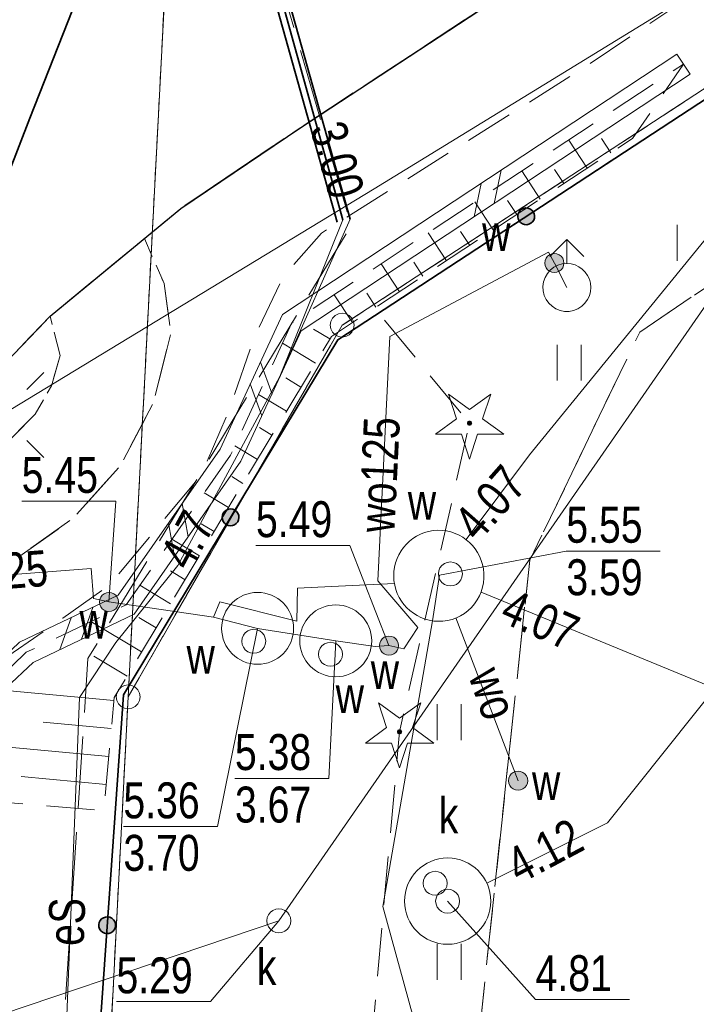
# Model space of a CAD drawing. Header units: metres. Extents: x 5450672 to 5451002, y 5973437 to 5973741.
# Tile 8 of 54: x 5450800 to 5450814, y 5973476 to 5973497. Entities that reach past the tile are written whole.
import ezdxf
from ezdxf.enums import TextEntityAlignment as Align

# ---------------------------------------------------------------- set-up
doc = ezdxf.new("R2010")
doc.units = ezdxf.units.M
for name, pattern in [('L_0_03', [1, 0.5, -0.5]), ('L_0_04', [1.5, 1, -0.5]), ('L_0_06', [2, 1.5, -0.5])]:
    doc.linetypes.add(name, pattern=pattern)
for name, color, linetype, lineweight in [('GEPPGD', 7, 'CONTINUOUS', 18), ('GESDZI', 7, 'CONTINUOUS', 18), ('GESUZY', 96, 'CONTINUOUS', 18), ('GSLDSO', 7, 'CONTINUOUS', 18), ('GSLKOG', 7, 'CONTINUOUS', 35), ('GSLKRW', 7, 'CONTINUOUS', 25), ('GSPRDI', 96, 'CONTINUOUS', 18), ('GSSKOA', 7, 'CONTINUOUS', 18), ('GSSKOD', 7, 'CONTINUOUS', 18), ('GSSROW', 7, 'CONTINUOUS', 18), ('GSSUTR', 7, 'CONTINUOUS', 18), ('GSSZSN', 7, 'CONTINUOUS', 18), ('GULEPR', 1, 'CONTINUOUS', 18), ('GULEPR_O', 1, 'CONTINUOUS', 18), ('GULKPR', 36, 'CONTINUOUS', 18), ('GULLOB', 7, 'CONTINUOUS', 35), ('GULWPR', 5, 'CONTINUOUS', 18), ('GULWPR_O', 5, 'CONTINUOUS', 18), ('GUPELA', 7, 'CONTINUOUS', 18), ('GUPIWZ', 7, 'CONTINUOUS', 18), ('GUPIWZ_O', 7, 'CONTINUOUS', 18), ('GUPKSD', 36, 'CONTINUOUS', 18), ('GUPKSD_O', 36, 'CONTINUOUS', 18), ('GUPPRZ_O', 7, 'CONTINUOUS', 18), ('GUPWDT', 5, 'CONTINUOUS', 18), ('GUPWUT', 5, 'CONTINUOUS', 18), ('GUPWUT_O', 5, 'CONTINUOUS', 18), ('GUPWZA', 5, 'CONTINUOUS', 18), ('GUPWZA_O', 5, 'CONTINUOUS', 18), ('GUSIKP', 7, 'CONTINUOUS', 18)]:
    doc.layers.add(name, color=color, linetype=linetype, lineweight=lineweight)
doc.styles.add('Arial', font='Arial.ttf')

msp = doc.modelspace()

# ---------------------------------------------------------------- hatches: boundary and pattern name
at = {"layer": 'GSLKOG', "linetype": 'Continuous', "lineweight": 35, "true_color": 0x000000}
for points in [[(5450810.729, 5973492.77), (5450810.737, 5973492.725), (5450810.734, 5973492.679), (5450810.719, 5973492.636), (5450810.693, 5973492.598), (5450810.658, 5973492.569), (5450810.617, 5973492.549), (5450810.572, 5973492.54), (5450810.527, 5973492.544), (5450810.483, 5973492.559), (5450810.446, 5973492.585), (5450810.416, 5973492.619), (5450810.396, 5973492.66), (5450810.388, 5973492.705), (5450810.391, 5973492.751), (5450810.406, 5973492.794), (5450810.432, 5973492.832), (5450810.466, 5973492.861), (5450810.508, 5973492.881), (5450810.553, 5973492.89), (5450810.598, 5973492.886), (5450810.641, 5973492.871), (5450810.679, 5973492.846), (5450810.709, 5973492.811)], [(5450810.729, 5973492.77), (5450810.737, 5973492.725), (5450810.734, 5973492.679), (5450810.719, 5973492.636), (5450810.693, 5973492.598), (5450810.658, 5973492.569), (5450810.617, 5973492.549), (5450810.572, 5973492.54), (5450810.527, 5973492.544), (5450810.483, 5973492.559), (5450810.446, 5973492.585), (5450810.416, 5973492.619), (5450810.396, 5973492.66), (5450810.388, 5973492.705), (5450810.391, 5973492.751), (5450810.406, 5973492.794), (5450810.432, 5973492.832), (5450810.466, 5973492.861), (5450810.508, 5973492.881), (5450810.553, 5973492.89), (5450810.598, 5973492.886), (5450810.641, 5973492.871), (5450810.679, 5973492.846), (5450810.709, 5973492.811)], [(5450804.521, 5973486.556), (5450804.548, 5973486.52), (5450804.565, 5973486.477), (5450804.57, 5973486.432), (5450804.563, 5973486.386), (5450804.545, 5973486.345), (5450804.516, 5973486.309), (5450804.48, 5973486.282), (5450804.437, 5973486.265), (5450804.392, 5973486.26), (5450804.346, 5973486.267), (5450804.305, 5973486.285), (5450804.269, 5973486.314), (5450804.242, 5973486.35), (5450804.225, 5973486.393), (5450804.22, 5973486.438), (5450804.227, 5973486.484), (5450804.245, 5973486.525), (5450804.274, 5973486.561), (5450804.31, 5973486.588), (5450804.353, 5973486.605), (5450804.398, 5973486.61), (5450804.444, 5973486.603), (5450804.485, 5973486.585)], [(5450804.521, 5973486.556), (5450804.548, 5973486.52), (5450804.565, 5973486.477), (5450804.57, 5973486.432), (5450804.563, 5973486.386), (5450804.545, 5973486.345), (5450804.516, 5973486.309), (5450804.48, 5973486.282), (5450804.437, 5973486.265), (5450804.392, 5973486.26), (5450804.346, 5973486.267), (5450804.305, 5973486.285), (5450804.269, 5973486.314), (5450804.242, 5973486.35), (5450804.225, 5973486.393), (5450804.22, 5973486.438), (5450804.227, 5973486.484), (5450804.245, 5973486.525), (5450804.274, 5973486.561), (5450804.31, 5973486.588), (5450804.353, 5973486.605), (5450804.398, 5973486.61), (5450804.444, 5973486.603), (5450804.485, 5973486.585)], [(5450801.879, 5973478.092), (5450801.92, 5973478.072), (5450801.954, 5973478.041), (5450801.979, 5973478.003), (5450801.994, 5973477.96), (5450801.996, 5973477.914), (5450801.987, 5973477.869), (5450801.967, 5973477.829), (5450801.937, 5973477.794), (5450801.898, 5973477.769), (5450801.855, 5973477.755), (5450801.809, 5973477.752), (5450801.765, 5973477.761), (5450801.724, 5973477.781), (5450801.69, 5973477.812), (5450801.664, 5973477.85), (5450801.65, 5973477.893), (5450801.647, 5973477.939), (5450801.656, 5973477.984), (5450801.677, 5973478.024), (5450801.707, 5973478.059), (5450801.745, 5973478.084), (5450801.788, 5973478.098), (5450801.834, 5973478.101)], [(5450801.879, 5973478.092), (5450801.92, 5973478.072), (5450801.954, 5973478.041), (5450801.979, 5973478.003), (5450801.994, 5973477.96), (5450801.996, 5973477.914), (5450801.987, 5973477.869), (5450801.967, 5973477.829), (5450801.937, 5973477.794), (5450801.898, 5973477.769), (5450801.855, 5973477.755), (5450801.809, 5973477.752), (5450801.765, 5973477.761), (5450801.724, 5973477.781), (5450801.69, 5973477.812), (5450801.664, 5973477.85), (5450801.65, 5973477.893), (5450801.647, 5973477.939), (5450801.656, 5973477.984), (5450801.677, 5973478.024), (5450801.707, 5973478.059), (5450801.745, 5973478.084), (5450801.788, 5973478.098), (5450801.834, 5973478.101)]]:
    msp.add_hatch(color=18, dxfattribs=at).paths.add_polyline_path(points)
at = {"layer": 'GSPRDI', "linetype": 'Continuous', "lineweight": 18, "true_color": 0x008000}
for points in [[(5450809.366, 5973488.357), (5450809.354, 5973488.364), (5450809.344, 5973488.374), (5450809.337, 5973488.386), (5450809.335, 5973488.4), (5450809.337, 5973488.414), (5450809.344, 5973488.426), (5450809.354, 5973488.436), (5450809.366, 5973488.443), (5450809.38, 5973488.445), (5450809.394, 5973488.443), (5450809.406, 5973488.436), (5450809.416, 5973488.426), (5450809.423, 5973488.414), (5450809.425, 5973488.4), (5450809.423, 5973488.386), (5450809.416, 5973488.374), (5450809.406, 5973488.364), (5450809.394, 5973488.357), (5450809.38, 5973488.355)], [(5450807.906, 5973481.917), (5450807.894, 5973481.924), (5450807.884, 5973481.934), (5450807.877, 5973481.946), (5450807.875, 5973481.96), (5450807.877, 5973481.974), (5450807.884, 5973481.986), (5450807.894, 5973481.996), (5450807.906, 5973482.003), (5450807.92, 5973482.005), (5450807.934, 5973482.003), (5450807.946, 5973481.996), (5450807.956, 5973481.986), (5450807.963, 5973481.974), (5450807.965, 5973481.96), (5450807.963, 5973481.946), (5450807.956, 5973481.934), (5450807.946, 5973481.924), (5450807.934, 5973481.917), (5450807.92, 5973481.915)]]:
    msp.add_hatch(color=96, dxfattribs=at).paths.add_polyline_path(points)
at = {"layer": 'GUPWUT', "linetype": 'Continuous', "lineweight": 18, "true_color": 0x0000ff}
msp.add_hatch(color=5, dxfattribs=at).paths.add_polyline_path([(5450810.2, 5973480.994), (5450810.22, 5973481.042), (5450810.251, 5973481.084), (5450810.293, 5973481.115), (5450810.341, 5973481.135), (5450810.393, 5973481.142), (5450810.445, 5973481.135), (5450810.493, 5973481.115), (5450810.534, 5973481.084), (5450810.566, 5973481.042), (5450810.586, 5973480.994), (5450810.593, 5973480.942), (5450810.586, 5973480.89), (5450810.566, 5973480.842), (5450810.534, 5973480.801), (5450810.493, 5973480.769), (5450810.445, 5973480.749), (5450810.393, 5973480.742), (5450810.341, 5973480.749), (5450810.293, 5973480.769), (5450810.251, 5973480.801), (5450810.22, 5973480.842), (5450810.2, 5973480.89), (5450810.193, 5973480.942)])
at = {"layer": 'GUPWZA', "linetype": 'Continuous', "lineweight": 18, "true_color": 0x0000ff}
for points in [[(5450810.957, 5973491.792), (5450810.977, 5973491.84), (5450811.009, 5973491.881), (5450811.05, 5973491.913), (5450811.098, 5973491.933), (5450811.15, 5973491.94), (5450811.202, 5973491.933), (5450811.25, 5973491.913), (5450811.291, 5973491.881), (5450811.323, 5973491.84), (5450811.343, 5973491.792), (5450811.35, 5973491.74), (5450811.343, 5973491.688), (5450811.323, 5973491.64), (5450811.291, 5973491.599), (5450811.25, 5973491.567), (5450811.202, 5973491.547), (5450811.15, 5973491.54), (5450811.098, 5973491.547), (5450811.05, 5973491.567), (5450811.009, 5973491.599), (5450810.977, 5973491.64), (5450810.957, 5973491.688), (5450810.95, 5973491.74)], [(5450801.667, 5973484.722), (5450801.687, 5973484.77), (5450801.719, 5973484.811), (5450801.76, 5973484.843), (5450801.808, 5973484.863), (5450801.86, 5973484.87), (5450801.912, 5973484.863), (5450801.96, 5973484.843), (5450802.001, 5973484.811), (5450802.033, 5973484.77), (5450802.053, 5973484.722), (5450802.06, 5973484.67), (5450802.053, 5973484.618), (5450802.033, 5973484.57), (5450802.001, 5973484.529), (5450801.96, 5973484.497), (5450801.912, 5973484.477), (5450801.86, 5973484.47), (5450801.808, 5973484.477), (5450801.76, 5973484.497), (5450801.719, 5973484.529), (5450801.687, 5973484.57), (5450801.667, 5973484.618), (5450801.66, 5973484.67)], [(5450807.507, 5973483.812), (5450807.527, 5973483.86), (5450807.559, 5973483.901), (5450807.6, 5973483.933), (5450807.648, 5973483.953), (5450807.7, 5973483.96), (5450807.752, 5973483.953), (5450807.8, 5973483.933), (5450807.841, 5973483.901), (5450807.873, 5973483.86), (5450807.893, 5973483.812), (5450807.9, 5973483.76), (5450807.893, 5973483.708), (5450807.873, 5973483.66), (5450807.841, 5973483.619), (5450807.8, 5973483.587), (5450807.752, 5973483.567), (5450807.7, 5973483.56), (5450807.648, 5973483.567), (5450807.6, 5973483.587), (5450807.559, 5973483.619), (5450807.527, 5973483.66), (5450807.507, 5973483.708), (5450807.5, 5973483.76)]]:
    msp.add_hatch(color=5, dxfattribs=at).paths.add_polyline_path(points)

# ---------------------------------------------------------------- linework, layer by layer
at = {"layer": 'GEPPGD', "color": 7, "linetype": 'Continuous', "lineweight": 18, "flags": 128}
for points in [[(5450806.723, 5973490.692), (5450806.801, 5973490.68), (5450806.87, 5973490.645), (5450806.926, 5973490.589), (5450806.961, 5973490.52), (5450806.973, 5973490.442), (5450806.961, 5973490.365), (5450806.926, 5973490.295), (5450806.87, 5973490.24), (5450806.801, 5973490.205), (5450806.723, 5973490.192), (5450806.646, 5973490.205), (5450806.577, 5973490.24), (5450806.521, 5973490.295), (5450806.486, 5973490.365), (5450806.473, 5973490.442), (5450806.486, 5973490.52), (5450806.521, 5973490.589), (5450806.577, 5973490.645), (5450806.646, 5973490.68)], [(5450802.26, 5973482.943), (5450802.338, 5973482.931), (5450802.407, 5973482.895), (5450802.463, 5973482.84), (5450802.498, 5973482.77), (5450802.51, 5973482.693), (5450802.498, 5973482.616), (5450802.463, 5973482.546), (5450802.407, 5973482.491), (5450802.338, 5973482.455), (5450802.26, 5973482.443), (5450802.183, 5973482.455), (5450802.113, 5973482.491), (5450802.058, 5973482.546), (5450802.023, 5973482.616), (5450802.01, 5973482.693), (5450802.023, 5973482.77), (5450802.058, 5973482.84), (5450802.113, 5973482.895), (5450802.183, 5973482.931)]]:
    msp.add_lwpolyline(points, close=True, dxfattribs=at)
at = {"layer": 'GESDZI', "color": 7, "linetype": 'Continuous', "lineweight": 18, "flags": 128}
msp.add_lwpolyline([(5450935.608, 5973598.484), (5450949.838, 5973577.857), (5450942.774, 5973579.328), (5450880.058, 5973538.352), (5450806.723, 5973490.442), (5450802.26, 5973482.693), (5450803.745, 5973511.267), (5450807.74, 5973509.03), (5450934.22, 5973591.65)], close=True, dxfattribs=at)
for points in [[(5450880.058, 5973538.352), (5450806.723, 5973490.442)], [(5450802.26, 5973482.693), (5450803.745, 5973511.267)], [(5450806.723, 5973490.442), (5450802.26, 5973482.693)], [(5450802.26, 5973482.693), (5450801.556, 5973468.998)], [(5450801.556, 5973468.998), (5450802.26, 5973482.693)]]:
    msp.add_lwpolyline(points, dxfattribs=at)
at = {"layer": 'GESUZY', "color": 96, "linetype": 'L_0_03', "lineweight": 18, "flags": 128}
msp.add_lwpolyline([(5450942.774, 5973579.328), (5450880.058, 5973538.352), (5450806.723, 5973490.442), (5450802.26, 5973482.693), (5450803.745, 5973511.267), (5450807.74, 5973509.03), (5450934.22, 5973591.65), (5450935.608, 5973598.484), (5450949.838, 5973577.857)], close=True, dxfattribs=at)
for points in [[(5450880.058, 5973538.352), (5450806.723, 5973490.442)], [(5450802.26, 5973482.693), (5450803.745, 5973511.267)], [(5450806.723, 5973490.442), (5450802.26, 5973482.693)], [(5450802.26, 5973482.693), (5450801.556, 5973468.998)], [(5450801.556, 5973468.998), (5450802.26, 5973482.693)]]:
    msp.add_lwpolyline(points, dxfattribs=at)
at = {"layer": 'GSLDSO', "color": 7, "linetype": 'Continuous', "lineweight": 18, "flags": 128}
for points in [[(5450798.533, 5973481.9), (5450799.325, 5973483.197), (5450799.993, 5973483.829), (5450802.051, 5973484.81), (5450804.177, 5973487.857), (5450805.477, 5973490.664), (5450813.705, 5973496.096)], [(5450813.705, 5973496.096), (5450813.981, 5973495.678)], [(5450798.959, 5973481.64), (5450799.717, 5973482.879), (5450800.279, 5973483.411), (5450802.385, 5973484.416), (5450804.613, 5973487.607), (5450805.871, 5973490.324), (5450813.981, 5973495.678)], [(5450809.896, 5973492.982), (5450810.038, 5973493.675)], [(5450809.896, 5973492.982), (5450810.038, 5973493.675)], [(5450809.479, 5973492.706), (5450809.621, 5973493.399)], [(5450809.479, 5973492.706), (5450809.621, 5973493.399)], [(5450805.261, 5973489.008), (5450805.018, 5973489.672)], [(5450805.261, 5973489.008), (5450805.018, 5973489.672)], [(5450805.051, 5973488.554), (5450804.808, 5973489.218)], [(5450805.051, 5973488.554), (5450804.808, 5973489.218)], [(5450803.512, 5973486.029), (5450803.388, 5973486.726)], [(5450803.512, 5973486.029), (5450803.388, 5973486.726)], [(5450803.225, 5973485.619), (5450803.101, 5973486.316)], [(5450803.225, 5973485.619), (5450803.101, 5973486.316)], [(5450801.285, 5973483.891), (5450801.521, 5973484.557)], [(5450801.285, 5973483.891), (5450801.521, 5973484.557)], [(5450800.833, 5973483.676), (5450801.069, 5973484.342)], [(5450800.833, 5973483.676), (5450801.069, 5973484.342)]]:
    msp.add_lwpolyline(points, dxfattribs=at)
at = {"layer": 'GSLKOG', "color": 7, "linetype": 'Continuous', "lineweight": 35, "flags": 128}
msp.add_lwpolyline([(5450865.16, 5973528.47), (5450865.08, 5973528.42), (5450864.69, 5973528.16), (5450806.63, 5973490.14), (5450802.16, 5973482.73), (5450800.43, 5973458.16), (5450798.877, 5973437.351)], dxfattribs=at)
for points in [[(5450810.729, 5973492.77), (5450810.737, 5973492.725), (5450810.734, 5973492.679), (5450810.719, 5973492.636), (5450810.693, 5973492.598), (5450810.658, 5973492.569), (5450810.617, 5973492.549), (5450810.572, 5973492.54), (5450810.527, 5973492.544), (5450810.483, 5973492.559), (5450810.446, 5973492.585), (5450810.416, 5973492.619), (5450810.396, 5973492.66), (5450810.388, 5973492.705), (5450810.391, 5973492.751), (5450810.406, 5973492.794), (5450810.432, 5973492.832), (5450810.466, 5973492.861), (5450810.508, 5973492.881), (5450810.553, 5973492.89), (5450810.598, 5973492.886), (5450810.641, 5973492.871), (5450810.679, 5973492.846), (5450810.709, 5973492.811)], [(5450810.729, 5973492.77), (5450810.737, 5973492.725), (5450810.734, 5973492.679), (5450810.719, 5973492.636), (5450810.693, 5973492.598), (5450810.658, 5973492.569), (5450810.617, 5973492.549), (5450810.572, 5973492.54), (5450810.527, 5973492.544), (5450810.483, 5973492.559), (5450810.446, 5973492.585), (5450810.416, 5973492.619), (5450810.396, 5973492.66), (5450810.388, 5973492.705), (5450810.391, 5973492.751), (5450810.406, 5973492.794), (5450810.432, 5973492.832), (5450810.466, 5973492.861), (5450810.508, 5973492.881), (5450810.553, 5973492.89), (5450810.598, 5973492.886), (5450810.641, 5973492.871), (5450810.679, 5973492.846), (5450810.709, 5973492.811)], [(5450804.521, 5973486.556), (5450804.548, 5973486.52), (5450804.565, 5973486.477), (5450804.57, 5973486.432), (5450804.563, 5973486.386), (5450804.545, 5973486.345), (5450804.516, 5973486.309), (5450804.48, 5973486.282), (5450804.437, 5973486.265), (5450804.392, 5973486.26), (5450804.346, 5973486.267), (5450804.305, 5973486.285), (5450804.269, 5973486.314), (5450804.242, 5973486.35), (5450804.225, 5973486.393), (5450804.22, 5973486.438), (5450804.227, 5973486.484), (5450804.245, 5973486.525), (5450804.274, 5973486.561), (5450804.31, 5973486.588), (5450804.353, 5973486.605), (5450804.398, 5973486.61), (5450804.444, 5973486.603), (5450804.485, 5973486.585)], [(5450804.521, 5973486.556), (5450804.548, 5973486.52), (5450804.565, 5973486.477), (5450804.57, 5973486.432), (5450804.563, 5973486.386), (5450804.545, 5973486.345), (5450804.516, 5973486.309), (5450804.48, 5973486.282), (5450804.437, 5973486.265), (5450804.392, 5973486.26), (5450804.346, 5973486.267), (5450804.305, 5973486.285), (5450804.269, 5973486.314), (5450804.242, 5973486.35), (5450804.225, 5973486.393), (5450804.22, 5973486.438), (5450804.227, 5973486.484), (5450804.245, 5973486.525), (5450804.274, 5973486.561), (5450804.31, 5973486.588), (5450804.353, 5973486.605), (5450804.398, 5973486.61), (5450804.444, 5973486.603), (5450804.485, 5973486.585)], [(5450801.879, 5973478.092), (5450801.92, 5973478.072), (5450801.954, 5973478.041), (5450801.979, 5973478.003), (5450801.994, 5973477.96), (5450801.996, 5973477.914), (5450801.987, 5973477.869), (5450801.967, 5973477.829), (5450801.937, 5973477.794), (5450801.898, 5973477.769), (5450801.855, 5973477.755), (5450801.809, 5973477.752), (5450801.765, 5973477.761), (5450801.724, 5973477.781), (5450801.69, 5973477.812), (5450801.664, 5973477.85), (5450801.65, 5973477.893), (5450801.647, 5973477.939), (5450801.656, 5973477.984), (5450801.677, 5973478.024), (5450801.707, 5973478.059), (5450801.745, 5973478.084), (5450801.788, 5973478.098), (5450801.834, 5973478.101)], [(5450801.879, 5973478.092), (5450801.92, 5973478.072), (5450801.954, 5973478.041), (5450801.979, 5973478.003), (5450801.994, 5973477.96), (5450801.996, 5973477.914), (5450801.987, 5973477.869), (5450801.967, 5973477.829), (5450801.937, 5973477.794), (5450801.898, 5973477.769), (5450801.855, 5973477.755), (5450801.809, 5973477.752), (5450801.765, 5973477.761), (5450801.724, 5973477.781), (5450801.69, 5973477.812), (5450801.664, 5973477.85), (5450801.65, 5973477.893), (5450801.647, 5973477.939), (5450801.656, 5973477.984), (5450801.677, 5973478.024), (5450801.707, 5973478.059), (5450801.745, 5973478.084), (5450801.788, 5973478.098), (5450801.834, 5973478.101)]]:
    msp.add_lwpolyline(points, close=True, dxfattribs=at)
at = {"layer": 'GSLKRW', "color": 7, "linetype": 'Continuous', "lineweight": 25, "flags": 128}
msp.add_lwpolyline([(5450792.79, 5973475.42), (5450792.66, 5973477.32), (5450793.52, 5973479.94), (5450794.66, 5973482.74), (5450796.11, 5973485.35), (5450797.04, 5973486.71), (5450797.91, 5973487.79), (5450800.63, 5973490.63), (5450803.36, 5973492.88), (5450805.86, 5973494.57), (5450810.6, 5973497.68), (5450827.51, 5973508.75), (5450844.19, 5973519.65)], dxfattribs=at)
at = {"layer": 'GSPRDI', "color": 96, "linetype": 'Continuous', "lineweight": 18, "flags": 128}
for points in [[(5450809.652, 5973488.489), (5450810.093, 5973488.168), (5450809.548, 5973488.168), (5450809.38, 5973487.65), (5450809.212, 5973488.168), (5450808.667, 5973488.168), (5450809.108, 5973488.489), (5450808.939, 5973489.007), (5450809.38, 5973488.686), (5450809.821, 5973489.007)], [(5450809.366, 5973488.357), (5450809.354, 5973488.364), (5450809.344, 5973488.374), (5450809.337, 5973488.386), (5450809.335, 5973488.4), (5450809.337, 5973488.414), (5450809.344, 5973488.426), (5450809.354, 5973488.436), (5450809.366, 5973488.443), (5450809.38, 5973488.445), (5450809.394, 5973488.443), (5450809.406, 5973488.436), (5450809.416, 5973488.426), (5450809.423, 5973488.414), (5450809.425, 5973488.4), (5450809.423, 5973488.386), (5450809.416, 5973488.374), (5450809.406, 5973488.364), (5450809.394, 5973488.357), (5450809.38, 5973488.355)], [(5450808.192, 5973482.049), (5450808.633, 5973481.728), (5450808.088, 5973481.728), (5450807.92, 5973481.21), (5450807.752, 5973481.728), (5450807.207, 5973481.728), (5450807.648, 5973482.049), (5450807.479, 5973482.567), (5450807.92, 5973482.246), (5450808.361, 5973482.567)], [(5450807.906, 5973481.917), (5450807.894, 5973481.924), (5450807.884, 5973481.934), (5450807.877, 5973481.946), (5450807.875, 5973481.96), (5450807.877, 5973481.974), (5450807.884, 5973481.986), (5450807.894, 5973481.996), (5450807.906, 5973482.003), (5450807.92, 5973482.005), (5450807.934, 5973482.003), (5450807.946, 5973481.996), (5450807.956, 5973481.986), (5450807.963, 5973481.974), (5450807.965, 5973481.96), (5450807.963, 5973481.946), (5450807.956, 5973481.934), (5450807.946, 5973481.924), (5450807.934, 5973481.917), (5450807.92, 5973481.915)]]:
    msp.add_lwpolyline(points, close=True, dxfattribs=at)
at = {"layer": 'GSSKOA', "color": 7, "linetype": 'L_0_06', "lineweight": 18, "flags": 128}
msp.add_lwpolyline([(5450783.81, 5973515.24), (5450785.01, 5973512.65), (5450786.01, 5973510.85), (5450787.7, 5973508.38), (5450790.18, 5973505.25), (5450790.75, 5973504.62), (5450791.58, 5973503.81), (5450793.24, 5973502.59), (5450795.13, 5973501.79), (5450798.04, 5973501.33), (5450800.65, 5973501.43), (5450801.44, 5973501.62), (5450804.54, 5973502.43), (5450807.14, 5973503.78), (5450823.68, 5973514.58), (5450840.17, 5973525.36), (5450855.2, 5973535.22), (5450868.42, 5973543.83), (5450879.46, 5973551.02), (5450892.04, 5973559.22), (5450905.71, 5973568.14), (5450920.71, 5973577.94), (5450934.44, 5973586.91), (5450936.74, 5973588.44), (5450938.48, 5973585.79), (5450940.61, 5973582.54), (5450934.84, 5973578.87), (5450924.43, 5973572.05), (5450909.81, 5973562.51), (5450895.68, 5973553.28), (5450886.411, 5973547.209), (5450882.9, 5973544.91), (5450878.76, 5973542.23), (5450872.45, 5973538.1), (5450858.91, 5973529.22), (5450844.19, 5973519.65), (5450827.51, 5973508.75), (5450810.6, 5973497.68), (5450805.86, 5973494.57), (5450803.36, 5973492.88), (5450800.63, 5973490.63), (5450797.91, 5973487.79), (5450797.04, 5973486.71), (5450796.11, 5973485.35), (5450794.66, 5973482.74), (5450793.52, 5973479.94), (5450792.66, 5973477.32), (5450792.24, 5973480.77), (5450791.27, 5973486.7), (5450790.15, 5973492.59), (5450788.83, 5973498.46), (5450786.99, 5973505.22), (5450785.83, 5973509.07)], close=True, dxfattribs=at)
for points in [[(5450818.98, 5973494.38), (5450812.93, 5973490.3), (5450810.64, 5973485.54), (5450810.53, 5973484.56)], [(5450810.53, 5973484.56), (5450808.62, 5973466.63), (5450806.38, 5973444.72), (5450807.57, 5973444.6), (5450807.33, 5973442.15), (5450806.13, 5973442.25), (5450805.585, 5973437.111)]]:
    msp.add_lwpolyline(points, dxfattribs=at)
at = {"layer": 'GSSKOD', "color": 7, "linetype": 'L_0_04', "lineweight": 18, "flags": 128}
for points in [[(5450795.55, 5973475.17), (5450795.52, 5973475.48), (5450795.45, 5973476.38), (5450795.5, 5973477.36), (5450795.85, 5973479.23), (5450796.27, 5973480.99), (5450796.68, 5973481.89), (5450797.02, 5973482.59), (5450797.98, 5973484.2), (5450801.12, 5973486.42), (5450802.09, 5973487.5), (5450802.79, 5973488.83), (5450803.15, 5973490.27), (5450803.01, 5973491.31), (5450802.598, 5973492.252), (5450803.36, 5973492.88), (5450805.86, 5973494.57), (5450810.6, 5973497.68), (5450827.51, 5973508.75), (5450844.19, 5973519.65), (5450858.91, 5973529.22), (5450872.45, 5973538.1), (5450878.76, 5973542.23)], [(5450878.76, 5973542.23), (5450879.96, 5973540.43), (5450876.563, 5973538.216), (5450873.73, 5973536.37), (5450867.03, 5973531.98), (5450863.629, 5973529.752), (5450859.87, 5973527.29), (5450845.35, 5973517.81), (5450828.63, 5973506.87), (5450815.56, 5973498.36), (5450811.74, 5973495.8), (5450806.29, 5973492.36), (5450805.5, 5973491.46), (5450804.87, 5973490.14), (5450804.38, 5973488.7), (5450803.79, 5973487.33), (5450801.87, 5973485.02), (5450800.9, 5973484.33), (5450799.126, 5973483.109), (5450798.67, 5973482.42), (5450797.78, 5973480.65), (5450797.11, 5973477.72), (5450797.01, 5973476.7)]]:
    msp.add_lwpolyline(points, dxfattribs=at)
msp.add_lwpolyline([(5450797.04, 5973486.71), (5450797.91, 5973487.79), (5450800.63, 5973490.63), (5450800.84, 5973489.81), (5450800.66, 5973489.18), (5450800.32, 5973488.59), (5450799.62, 5973487.88), (5450798.46, 5973487.25)], close=True, dxfattribs=at)
at = {"layer": 'GSSROW', "color": 7, "linetype": 'L_0_04', "lineweight": 18, "flags": 128}
msp.add_lwpolyline([(5450792.87, 5973474.42), (5450792.79, 5973475.42), (5450792.66, 5973477.32), (5450793.52, 5973479.94), (5450794.66, 5973482.74), (5450796.11, 5973485.35), (5450797.04, 5973486.71), (5450798.46, 5973487.25), (5450799.62, 5973487.88), (5450800.32, 5973488.59), (5450800.66, 5973489.18), (5450800.84, 5973489.81), (5450800.63, 5973490.63), (5450802.598, 5973492.252), (5450803.01, 5973491.31), (5450803.15, 5973490.27), (5450802.79, 5973488.83), (5450802.09, 5973487.5), (5450801.12, 5973486.42), (5450797.98, 5973484.2), (5450797.02, 5973482.59), (5450796.68, 5973481.89), (5450796.27, 5973480.99), (5450795.85, 5973479.23), (5450795.5, 5973477.36), (5450795.45, 5973476.38), (5450795.52, 5973475.48), (5450795.55, 5973475.17)], dxfattribs=at)
at = {"layer": 'GSSUTR', "color": 7, "linetype": 'L_0_04', "lineweight": 18, "flags": 128}
msp.add_lwpolyline([(5450804.28, 5973445.74), (5450806.23, 5973463.98), (5450805.94, 5973464.54), (5450806.41, 5973465.2), (5450807.92, 5973481.96), (5450809.38, 5973488.4), (5450807.481, 5973490.697), (5450864.69, 5973528.16), (5450865.08, 5973528.42), (5450866.598, 5973526.013), (5450863.83, 5973524.27), (5450843.7, 5973510.94), (5450823.52, 5973497.76), (5450821.05, 5973496.03), (5450819.48, 5973494.72), (5450818.98, 5973494.38), (5450812.93, 5973490.3), (5450810.64, 5973485.54), (5450810.53, 5973484.56), (5450808.62, 5973466.63), (5450806.38, 5973444.72), (5450807.57, 5973444.6), (5450807.33, 5973442.15), (5450806.13, 5973442.25), (5450805.585, 5973437.111)], dxfattribs=at)
at = {"layer": 'GSSUTR', "color": 7, "linetype": 'Continuous', "lineweight": 18, "flags": 128}
for points in [[(5450813.708, 5973492.537), (5450813.708, 5973491.787)], [(5450811.208, 5973490.037), (5450811.208, 5973489.287)], [(5450811.708, 5973489.287), (5450811.708, 5973490.037)], [(5450808.708, 5973482.537), (5450808.708, 5973481.787)], [(5450809.208, 5973481.787), (5450809.208, 5973482.537)], [(5450808.708, 5973477.537), (5450808.708, 5973476.787)], [(5450809.208, 5973476.787), (5450809.208, 5973477.537)]]:
    msp.add_lwpolyline(points, dxfattribs=at)
at = {"layer": 'GSSZSN', "color": 7, "linetype": 'L_0_04', "lineweight": 18, "flags": 128}
msp.add_lwpolyline([(5450797.78, 5973480.65), (5450798.746, 5973481.77), (5450799.521, 5973483.038), (5450800.136, 5973483.62), (5450802.218, 5973484.613), (5450804.395, 5973487.732), (5450805.674, 5973490.494), (5450813.843, 5973495.887), (5450812.78, 5973494.34), (5450806.5, 5973490.21), (5450801.97, 5973482.68), (5450801.75, 5973480.32)], close=True, dxfattribs=at)
at = {"layer": 'GSSZSN', "color": 7, "linetype": 'Continuous', "lineweight": 18, "flags": 128}
for points in [[(5450811.835, 5973493.719), (5450811.449, 5973494.306)], [(5450812.325, 5973494.041), (5450812.131, 5973494.335)], [(5450810.856, 5973493.074), (5450810.47, 5973493.66)], [(5450811.345, 5973493.397), (5450811.152, 5973493.69)], [(5450809.876, 5973492.43), (5450809.492, 5973493.015)], [(5450810.366, 5973492.752), (5450810.174, 5973493.045)], [(5450809.386, 5973492.108), (5450809.195, 5973492.4)], [(5450808.897, 5973491.786), (5450808.514, 5973492.369)], [(5450807.917, 5973491.142), (5450807.535, 5973491.723)], [(5450808.407, 5973491.464), (5450808.216, 5973491.755)], [(5450806.938, 5973490.498), (5450806.557, 5973491.077)], [(5450807.427, 5973490.82), (5450807.237, 5973491.11)], [(5450806.468, 5973490.157), (5450806.127, 5973490.362)], [(5450806.166, 5973489.654), (5450805.477, 5973490.069)], [(5450805.864, 5973489.152), (5450805.546, 5973489.343)], [(5450805.561, 5973488.65), (5450804.982, 5973488.999)], [(5450805.259, 5973488.148), (5450804.997, 5973488.306)], [(5450804.957, 5973487.645), (5450804.486, 5973487.929)], [(5450804.655, 5973487.143), (5450804.419, 5973487.285)], [(5450804.353, 5973486.641), (5450803.846, 5973486.946)], [(5450804.051, 5973486.138), (5450803.78, 5973486.301)], [(5450803.748, 5973485.636), (5450803.174, 5973485.982)], [(5450803.446, 5973485.134), (5450803.142, 5973485.317)], [(5450803.144, 5973484.632), (5450802.501, 5973485.018)], [(5450802.54, 5973483.627), (5450801.483, 5973484.263)], [(5450802.842, 5973484.129), (5450802.48, 5973484.347)], [(5450802.238, 5973483.125), (5450801.543, 5973483.542)], [(5450801.964, 5973482.613), (5450799.407, 5973482.852)], [(5450801.909, 5973482.03), (5450800.488, 5973482.162)], [(5450801.855, 5973481.446), (5450798.719, 5973481.738)], [(5450801.801, 5973480.862), (5450800.025, 5973481.028)]]:
    msp.add_lwpolyline(points, dxfattribs=at)
at = {"layer": 'GULEPR', "color": 1, "linetype": 'L_0_06', "lineweight": 18, "flags": 128}
msp.add_lwpolyline([(5450786.78, 5973532.47), (5450791.62, 5973518.27), (5450802.95, 5973506.22), (5450806.91, 5973492.52), (5450801.42, 5973483.49), (5450800.51, 5973469.56), (5450799.49, 5973451.43), (5450798.234, 5973437.374)], dxfattribs=at)
at = {"layer": 'GULEPR', "color": 1, "linetype": 'Continuous', "lineweight": 18, "flags": 128}
for points in [[(5450787.316, 5973532.025), (5450788.498, 5973526.88), (5450800.482, 5973509.384), (5450803.068, 5973506.266), (5450806.89, 5973492.654), (5450805.426, 5973489.372)], [(5450786.887, 5973531.878), (5450788.337, 5973526.801), (5450800.362, 5973509.279), (5450802.961, 5973506.235), (5450806.741, 5973492.639), (5450805.426, 5973489.372)], [(5450824.19, 5973503.59), (5450807.39, 5973493.29), (5450799.62, 5973488.57)], [(5450805.426, 5973489.372), (5450803.293, 5973485.43), (5450802.004, 5973483.827), (5450801.243, 5973482.679), (5450800.881, 5973473.595)]]:
    msp.add_lwpolyline(points, dxfattribs=at)
at = {"layer": 'GULKPR', "color": 36, "linetype": 'Continuous', "lineweight": 18, "flags": 128}
for points in [[(5450872.754, 5973533.434), (5450858.293, 5973524.082), (5450845.25, 5973515.51), (5450819.832, 5973498.826), (5450805.403, 5973478.02)], [(5450809.753, 5973478.813), (5450812.258, 5973480.065), (5450817.07, 5973486.093), (5450822.087, 5973491.577), (5450826.524, 5973494.213), (5450830.586, 5973491.564)], [(5450781.809, 5973470.05), (5450805.403, 5973478.02)]]:
    msp.add_lwpolyline(points, dxfattribs=at)
at = {"layer": 'GULLOB', "color": 7, "linetype": 'Continuous', "lineweight": 35, "flags": 128}
for points in [[(5450802.81, 5973506.19), (5450806.62, 5973492.59)], [(5450802.961, 5973506.235), (5450806.741, 5973492.639)], [(5450803.068, 5973506.266), (5450806.89, 5973492.654)], [(5450796.666, 5973482.444), (5450796.73, 5973483.05), (5450797.65, 5973488.14), (5450800.21, 5973494.76), (5450802.29, 5973500.04), (5450804.096, 5973503.989), (5450804.795, 5973504.275)]]:
    msp.add_lwpolyline(points, dxfattribs=at)
at = {"layer": 'GULWPR', "color": 5, "linetype": 'Continuous', "lineweight": 18, "flags": 128}
for points in [[(5450937.53, 5973559.553), (5450876.639, 5973524.47), (5450868.811, 5973530.301), (5450850.214, 5973518.272), (5450826.683, 5973503.121), (5450817.902, 5973496.651), (5450810.631, 5973487.742), (5450809.311, 5973485.974)], [(5450849.258, 5973507.501), (5450831.133, 5973496.454), (5450822.405, 5973489.185), (5450814.47, 5973482.878), (5450809.622, 5973484.872)], [(5450804.04, 5973484.35), (5450804.96, 5973484.12), (5450806.59, 5973483.86), (5450807.41, 5973483.74), (5450807.7, 5973483.76), (5450808.01, 5973483.69), (5450808.3, 5973484.14), (5450807.47, 5973485.11), (5450807.72, 5973490.21), (5450811.03, 5973491.97), (5450811.15, 5973491.74), (5450811.41, 5973491.23)], [(5450797.01, 5973485.07), (5450797.96, 5973485.1), (5450801.49, 5973485.37), (5450801.54, 5973484.74), (5450801.86, 5973484.67), (5450804.04, 5973484.35)], [(5450808.751, 5973485.228), (5450808.609, 5973484.277), (5450807.57, 5973478.32), (5450808.29, 5973475.71), (5450804.57, 5973437.3), (5450804.554, 5973437.148)], [(5450805.79, 5973484.96), (5450806.5, 5973484.99), (5450807.814, 5973485.053)], [(5450805.79, 5973484.96), (5450805.78, 5973484.27), (5450804.17, 5973484.67), (5450804.04, 5973484.35)], [(5450810.393, 5973480.942), (5450809.093, 5973484.336)]]:
    msp.add_lwpolyline(points, dxfattribs=at)
at = {"layer": 'GUPELA', "color": 7, "linetype": 'Continuous', "lineweight": 18, "flags": 128}
for points in [[(5450800.504, 5973489.454), (5450800.15, 5973489.1)], [(5450800.504, 5973487.686), (5450800.15, 5973488.04)]]:
    msp.add_lwpolyline(points, dxfattribs=at)
at = {"layer": 'GUPIWZ', "color": 7, "linetype": 'Continuous', "lineweight": 18, "flags": 128}
for points in [[(5450808.981, 5973485.504), (5450809.045, 5973485.496), (5450809.106, 5973485.471), (5450809.157, 5973485.431), (5450809.197, 5973485.379), (5450809.222, 5973485.319), (5450809.231, 5973485.254), (5450809.222, 5973485.189), (5450809.197, 5973485.129), (5450809.157, 5973485.077), (5450809.106, 5973485.038), (5450809.045, 5973485.013), (5450808.981, 5973485.004), (5450808.916, 5973485.013), (5450808.856, 5973485.038), (5450808.804, 5973485.077), (5450808.764, 5973485.129), (5450808.739, 5973485.189), (5450808.731, 5973485.254), (5450808.739, 5973485.319), (5450808.764, 5973485.379), (5450808.804, 5973485.431), (5450808.856, 5973485.471), (5450808.916, 5973485.496)], [(5450804.88, 5973484.1), (5450804.945, 5973484.091), (5450805.005, 5973484.067), (5450805.057, 5973484.027), (5450805.097, 5973483.975), (5450805.121, 5973483.915), (5450805.13, 5973483.85), (5450805.121, 5973483.785), (5450805.097, 5973483.725), (5450805.057, 5973483.673), (5450805.005, 5973483.633), (5450804.945, 5973483.609), (5450804.88, 5973483.6), (5450804.815, 5973483.609), (5450804.755, 5973483.633), (5450804.703, 5973483.673), (5450804.663, 5973483.725), (5450804.639, 5973483.785), (5450804.63, 5973483.85), (5450804.639, 5973483.915), (5450804.663, 5973483.975), (5450804.703, 5973484.027), (5450804.755, 5973484.067), (5450804.815, 5973484.091)], [(5450806.48, 5973483.83), (5450806.545, 5973483.821), (5450806.605, 5973483.797), (5450806.657, 5973483.757), (5450806.697, 5973483.705), (5450806.721, 5973483.645), (5450806.73, 5973483.58), (5450806.721, 5973483.515), (5450806.697, 5973483.455), (5450806.657, 5973483.403), (5450806.605, 5973483.363), (5450806.545, 5973483.339), (5450806.48, 5973483.33), (5450806.415, 5973483.339), (5450806.355, 5973483.363), (5450806.303, 5973483.403), (5450806.263, 5973483.455), (5450806.239, 5973483.515), (5450806.23, 5973483.58), (5450806.239, 5973483.645), (5450806.263, 5973483.705), (5450806.303, 5973483.757), (5450806.355, 5973483.797), (5450806.415, 5973483.821)], [(5450808.663, 5973479.052), (5450808.727, 5973479.044), (5450808.788, 5973479.019), (5450808.839, 5973478.979), (5450808.879, 5973478.927), (5450808.904, 5973478.867), (5450808.913, 5973478.802), (5450808.904, 5973478.738), (5450808.879, 5973478.677), (5450808.839, 5973478.626), (5450808.788, 5973478.586), (5450808.727, 5973478.561), (5450808.663, 5973478.552), (5450808.598, 5973478.561), (5450808.538, 5973478.586), (5450808.486, 5973478.626), (5450808.446, 5973478.677), (5450808.421, 5973478.738), (5450808.413, 5973478.802), (5450808.421, 5973478.867), (5450808.446, 5973478.927), (5450808.486, 5973478.979), (5450808.538, 5973479.019), (5450808.598, 5973479.044)], [(5450805.403, 5973478.27), (5450805.468, 5973478.262), (5450805.528, 5973478.237), (5450805.58, 5973478.197), (5450805.62, 5973478.145), (5450805.645, 5973478.085), (5450805.653, 5973478.02), (5450805.645, 5973477.955), (5450805.62, 5973477.895), (5450805.58, 5973477.843), (5450805.528, 5973477.804), (5450805.468, 5973477.779), (5450805.403, 5973477.77), (5450805.339, 5973477.779), (5450805.278, 5973477.804), (5450805.227, 5973477.843), (5450805.187, 5973477.895), (5450805.162, 5973477.955), (5450805.153, 5973478.02), (5450805.162, 5973478.085), (5450805.187, 5973478.145), (5450805.227, 5973478.197), (5450805.278, 5973478.237), (5450805.339, 5973478.262)]]:
    msp.add_lwpolyline(points, close=True, dxfattribs=at)
at = {"layer": 'GUPKSD', "color": 36, "linetype": 'Continuous', "lineweight": 18, "flags": 128}
for points in [[(5450808.923, 5973478.68), (5450808.988, 5973478.671), (5450809.048, 5973478.646), (5450809.1, 5973478.606), (5450809.14, 5973478.555), (5450809.165, 5973478.494), (5450809.173, 5973478.43), (5450809.165, 5973478.365), (5450809.14, 5973478.305), (5450809.1, 5973478.253), (5450809.048, 5973478.213), (5450808.988, 5973478.188), (5450808.923, 5973478.18), (5450808.858, 5973478.188), (5450808.798, 5973478.213), (5450808.746, 5973478.253), (5450808.707, 5973478.305), (5450808.682, 5973478.365), (5450808.673, 5973478.43), (5450808.682, 5973478.494), (5450808.707, 5973478.555), (5450808.746, 5973478.606), (5450808.798, 5973478.646), (5450808.858, 5973478.671)], [(5450805.403, 5973478.27), (5450805.468, 5973478.262), (5450805.528, 5973478.237), (5450805.58, 5973478.197), (5450805.62, 5973478.145), (5450805.645, 5973478.085), (5450805.653, 5973478.02), (5450805.645, 5973477.955), (5450805.62, 5973477.895), (5450805.58, 5973477.843), (5450805.528, 5973477.804), (5450805.468, 5973477.779), (5450805.403, 5973477.77), (5450805.339, 5973477.779), (5450805.278, 5973477.804), (5450805.227, 5973477.843), (5450805.187, 5973477.895), (5450805.162, 5973477.955), (5450805.153, 5973478.02), (5450805.162, 5973478.085), (5450805.187, 5973478.145), (5450805.227, 5973478.197), (5450805.278, 5973478.237), (5450805.339, 5973478.262)]]:
    msp.add_lwpolyline(points, close=True, dxfattribs=at)
at = {"layer": 'GUPKSD', "color": 36, "linetype": 'Continuous', "lineweight": 18}
msp.add_circle((5450808.923, 5973478.43), 0.9, dxfattribs=at)
at = {"layer": 'GUPPRZ_O', "color": 5, "linetype": 'Continuous', "lineweight": 13, "flags": 128}
for points in [[(5450801.86, 5973484.67), (5450802, 5973486.772), (5450800.04, 5973486.772)], [(5450807.7, 5973483.76), (5450806.886, 5973485.85), (5450804.926, 5973485.85)], [(5450808.751, 5973485.228), (5450811.399, 5973485.733), (5450813.359, 5973485.733)], [(5450804.96, 5973484.12), (5450804.121, 5973479.984), (5450802.161, 5973479.984)], [(5450806.59, 5973483.86), (5450806.447, 5973480.991), (5450804.487, 5973480.991)]]:
    msp.add_lwpolyline(points, dxfattribs=at)
at = {"layer": 'GUPPRZ_O', "color": 36, "linetype": 'Continuous', "lineweight": 13, "flags": 128}
for points in [[(5450808.923, 5973478.43), (5450810.757, 5973476.38), (5450812.717, 5973476.38)], [(5450805.403, 5973478.02), (5450803.976, 5973476.335), (5450802.016, 5973476.335)]]:
    msp.add_lwpolyline(points, dxfattribs=at)
at = {"layer": 'GUPWDT', "color": 5, "linetype": 'Continuous', "lineweight": 18, "flags": 128}
for points in [[(5450811.056, 5973491.876), (5450811.41, 5973492.23), (5450811.764, 5973491.876)], [(5450811.41, 5973491.73), (5450811.41, 5973492.23)]]:
    msp.add_lwpolyline(points, dxfattribs=at)
msp.add_lwpolyline([(5450811.41, 5973491.73), (5450811.497, 5973491.722), (5450811.581, 5973491.7), (5450811.66, 5973491.663), (5450811.731, 5973491.613), (5450811.793, 5973491.551), (5450811.843, 5973491.48), (5450811.88, 5973491.401), (5450811.902, 5973491.317), (5450811.91, 5973491.23), (5450811.902, 5973491.143), (5450811.88, 5973491.059), (5450811.843, 5973490.98), (5450811.788, 5973490.903), (5450811.719, 5973490.837), (5450811.639, 5973490.786), (5450811.551, 5973490.75), (5450811.458, 5973490.732), (5450811.362, 5973490.732), (5450811.269, 5973490.75), (5450811.181, 5973490.786), (5450811.101, 5973490.837), (5450811.032, 5973490.903), (5450810.977, 5973490.98), (5450810.938, 5973491.066), (5450810.915, 5973491.159), (5450810.911, 5973491.254), (5450810.924, 5973491.348), (5450810.955, 5973491.438), (5450811.003, 5973491.52), (5450811.065, 5973491.592), (5450811.14, 5973491.651), (5450811.224, 5973491.694), (5450811.315, 5973491.721)], close=True, dxfattribs=at)
at = {"layer": 'GUPWUT', "color": 5, "linetype": 'Continuous', "lineweight": 18, "flags": 128}
msp.add_lwpolyline([(5450810.2, 5973480.994), (5450810.22, 5973481.042), (5450810.251, 5973481.084), (5450810.293, 5973481.115), (5450810.341, 5973481.135), (5450810.393, 5973481.142), (5450810.445, 5973481.135), (5450810.493, 5973481.115), (5450810.534, 5973481.084), (5450810.566, 5973481.042), (5450810.586, 5973480.994), (5450810.593, 5973480.942), (5450810.586, 5973480.89), (5450810.566, 5973480.842), (5450810.534, 5973480.801), (5450810.493, 5973480.769), (5450810.445, 5973480.749), (5450810.393, 5973480.742), (5450810.341, 5973480.749), (5450810.293, 5973480.769), (5450810.251, 5973480.801), (5450810.22, 5973480.842), (5450810.2, 5973480.89), (5450810.193, 5973480.942)], close=True, dxfattribs=at)
at = {"layer": 'GUPWZA', "color": 5, "linetype": 'Continuous', "lineweight": 18, "flags": 128}
for points in [[(5450810.957, 5973491.792), (5450810.977, 5973491.84), (5450811.009, 5973491.881), (5450811.05, 5973491.913), (5450811.098, 5973491.933), (5450811.15, 5973491.94), (5450811.202, 5973491.933), (5450811.25, 5973491.913), (5450811.291, 5973491.881), (5450811.323, 5973491.84), (5450811.343, 5973491.792), (5450811.35, 5973491.74), (5450811.343, 5973491.688), (5450811.323, 5973491.64), (5450811.291, 5973491.599), (5450811.25, 5973491.567), (5450811.202, 5973491.547), (5450811.15, 5973491.54), (5450811.098, 5973491.547), (5450811.05, 5973491.567), (5450811.009, 5973491.599), (5450810.977, 5973491.64), (5450810.957, 5973491.688), (5450810.95, 5973491.74)], [(5450801.667, 5973484.722), (5450801.687, 5973484.77), (5450801.719, 5973484.811), (5450801.76, 5973484.843), (5450801.808, 5973484.863), (5450801.86, 5973484.87), (5450801.912, 5973484.863), (5450801.96, 5973484.843), (5450802.001, 5973484.811), (5450802.033, 5973484.77), (5450802.053, 5973484.722), (5450802.06, 5973484.67), (5450802.053, 5973484.618), (5450802.033, 5973484.57), (5450802.001, 5973484.529), (5450801.96, 5973484.497), (5450801.912, 5973484.477), (5450801.86, 5973484.47), (5450801.808, 5973484.477), (5450801.76, 5973484.497), (5450801.719, 5973484.529), (5450801.687, 5973484.57), (5450801.667, 5973484.618), (5450801.66, 5973484.67)], [(5450807.507, 5973483.812), (5450807.527, 5973483.86), (5450807.559, 5973483.901), (5450807.6, 5973483.933), (5450807.648, 5973483.953), (5450807.7, 5973483.96), (5450807.752, 5973483.953), (5450807.8, 5973483.933), (5450807.841, 5973483.901), (5450807.873, 5973483.86), (5450807.893, 5973483.812), (5450807.9, 5973483.76), (5450807.893, 5973483.708), (5450807.873, 5973483.66), (5450807.841, 5973483.619), (5450807.8, 5973483.587), (5450807.752, 5973483.567), (5450807.7, 5973483.56), (5450807.648, 5973483.567), (5450807.6, 5973483.587), (5450807.559, 5973483.619), (5450807.527, 5973483.66), (5450807.507, 5973483.708), (5450807.5, 5973483.76)]]:
    msp.add_lwpolyline(points, close=True, dxfattribs=at)
at = {"layer": 'GUSIKP', "color": 5, "linetype": 'Continuous', "lineweight": 18}
for centre in [(5450804.96, 5973484.12), (5450806.59, 5973483.86)]:
    msp.add_circle(centre, 0.75, dxfattribs=at)
for centre, radius, start, end in [((5450808.75, 5973485.217), 0.951, 92.1433, 268.6777), ((5450808.732, 5973485.217), 0.95, 2.8377, 91.0092), ((5450808.741, 5973485.208), 0.941, 269.2453, 3.4042)]:
    msp.add_arc(centre, radius, start, end, dxfattribs=at)

# ---------------------------------------------------------------- texts
at = {"layer": 'GULEPR_O', "color": 1, "style": 'Arial', "width": 0.78}
msp.add_text('eS', height=0.75, rotation=87.7, dxfattribs=at).set_placement((5450800.58, 5973477.515), align=Align.TOP_LEFT)
at = {"layer": 'GULWPR_O', "color": 5, "style": 'Arial', "width": 0.78}
for s, rotation, p in [('wo125', 87.2, (5450807.063, 5973486.141)), ('wo125', 4.4, (5450798.151, 5973485.572)), ('wo', 289.3, (5450810.056, 5973483.382))]:
    msp.add_text(s, height=0.75, rotation=rotation, dxfattribs=at).set_placement(p, align=Align.TOP_LEFT)
at = {"layer": 'GUPIWZ_O', "color": 7, "style": 'Arial', "width": 0.78}
for p in [(5450808.093, 5973487.14), (5450803.478, 5973483.927), (5450806.589, 5973483.103)]:
    msp.add_text('w', height=0.75, dxfattribs=at).set_placement(p, align=Align.TOP_LEFT)
at = {"layer": 'GUPKSD_O', "color": 36, "style": 'Arial', "width": 0.78}
for p in [(5450808.738, 5973480.592), (5450804.943, 5973477.431)]:
    msp.add_text('k', height=0.75, dxfattribs=at).set_placement(p, align=Align.TOP_LEFT)
at = {"layer": 'GUPPRZ_O', "color": 1, "style": 'Arial', "width": 0.78}
for s, rotation, p in [('3.00', 285.7, (5450806.772, 5973494.76)), ('4.7', 61.6, (5450802.891, 5973485.647))]:
    msp.add_text(s, height=0.75, rotation=rotation, dxfattribs=at).set_placement(p, align=Align.TOP_LEFT)
at = {"layer": 'GUPPRZ_O', "color": 5, "style": 'Arial', "width": 0.78}
for s, p in [('5.45', (5450800.04, 5973487.695)), ('5.49', (5450804.926, 5973486.772)), ('5.55', (5450811.399, 5973486.656)), ('3.59', (5450811.399, 5973485.561)), ('5.38', (5450804.487, 5973481.914)), ('5.36', (5450802.161, 5973480.907)), ('3.67', (5450804.487, 5973480.819)), ('3.70', (5450802.161, 5973479.812))]:
    msp.add_text(s, height=0.75, dxfattribs=at).set_placement(p, align=Align.TOP_LEFT)
for rotation, p in [(48.6, (5450809, 5973486.391)), (336.3, (5450810.281, 5973484.963))]:
    msp.add_text('4.07', height=0.75, rotation=rotation, dxfattribs=at).set_placement(p, align=Align.TOP_LEFT)
at = {"layer": 'GUPPRZ_O', "color": 36, "style": 'Arial', "width": 0.78}
msp.add_text('4.12', height=0.75, rotation=28, dxfattribs=at).set_placement((5450810.067, 5973479.437), align=Align.TOP_LEFT)
for s, p in [('5.29', (5450802.016, 5973477.257)), ('4.81', (5450810.757, 5973477.302))]:
    msp.add_text(s, height=0.75, dxfattribs=at).set_placement(p, align=Align.TOP_LEFT)
at = {"layer": 'GUPWUT_O', "color": 5, "style": 'Arial', "width": 0.78}
msp.add_text('w', height=0.75, dxfattribs=at).set_placement((5450810.683, 5973481.29), align=Align.TOP_LEFT)
at = {"layer": 'GUPWZA_O', "color": 5, "style": 'Arial', "width": 0.78}
for p in [(5450809.643, 5973492.74), (5450801.245, 5973484.655), (5450807.32, 5973483.608)]:
    msp.add_text('w', height=0.75, dxfattribs=at).set_placement(p, align=Align.TOP_LEFT)

doc.saveas('drawing.dxf')
